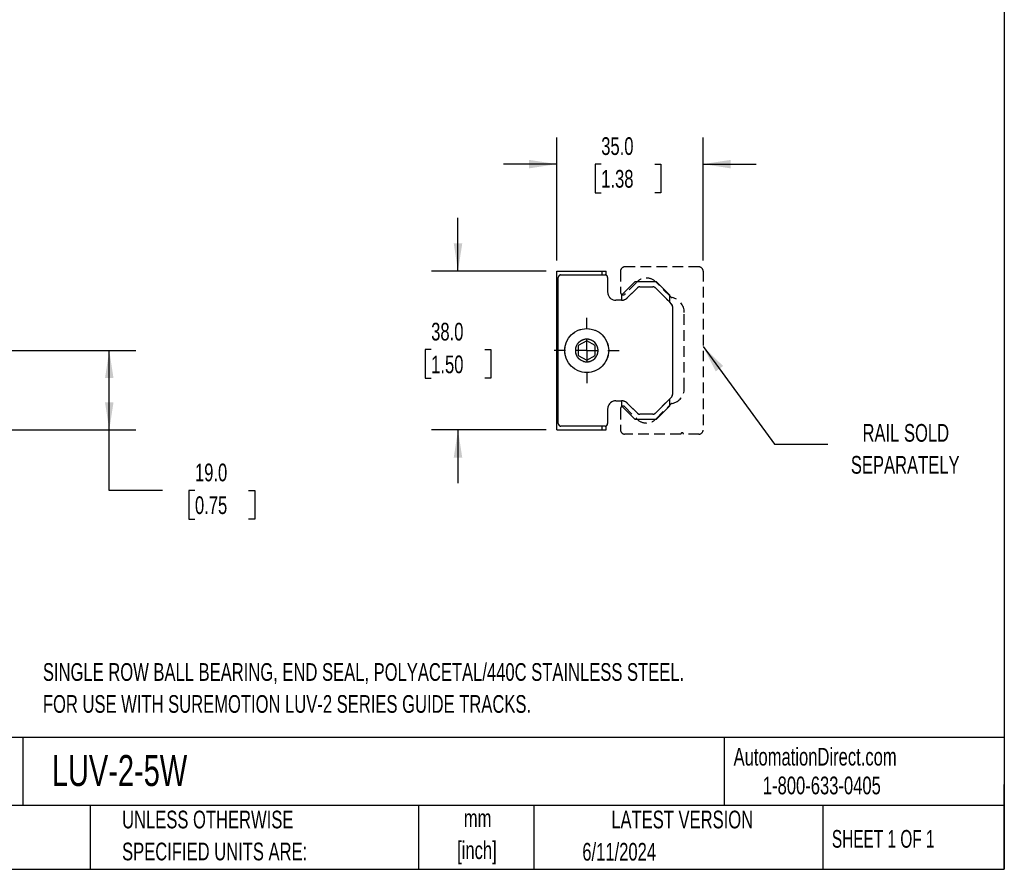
# Model space of a CAD drawing. Header units: millimetres. Extents: x 13 to 546, y 13 to 419.
# Tile 3 of 4: x 311 to 546, y 13 to 216. Entities that reach past the tile are written whole.
import ezdxf

# ---------------------------------------------------------------- set-up
doc = ezdxf.new("R2010")
doc.units = ezdxf.units.MM
doc.header["$LTSCALE"] = 2
doc.linetypes.add('CENTERX2', pattern=[20.32, 12.7, -2.54, 2.54, -2.54])
doc.linetypes.add('HIDDEN', pattern=[1.905, 1.27, -0.635])
doc.layers.add('CENTER', color=40, linetype='CENTERX2')
doc.layers.add('DIMENSIONS', color=140, linetype='Continuous', lineweight=25)
doc.layers.add('TEXT', color=140, linetype='Continuous', lineweight=25)
doc.styles.add('SLDTEXTSTYLE0', font='TXT', dxfattribs={"width": 0.7})
doc.styles.add('SLDTEXTSTYLE1', font='TXT', dxfattribs={"width": 0.65})
doc.dimstyles.new('SLDDIMSTYLE0', dxfattribs={"dimtxt": 4.316016, "dimasz": 6.604, "dimexe": 0, "dimexo": 0.0625, "dimgap": 1.079004, "dimtad": 0, "dimtih": 1, "dimtoh": 1, "dimrnd": 1e-09, "dimzin": 4, "dimdsep": 46, "dimtxsty": 'SLDTEXTSTYLE0', "dimsah": 1, "dimcen": 0.09, "dimadec": 0, "dimazin": 1, "dimtfac": 1, "dimtofl": 0, "dimtmove": 0, "dimatfit": 3, "dimfxl": 0, "dimfrac": 2, "dimtolj": 1, "dimtzin": 12, "dimarcsym": 0})
doc.dimstyles.new('SLDDIMSTYLE2', dxfattribs={"dimtxt": 4.316016, "dimasz": 6.604, "dimexe": 0, "dimexo": 0.0625, "dimgap": 1.079004, "dimtad": 0, "dimtih": 1, "dimtoh": 1, "dimrnd": 1e-09, "dimzin": 4, "dimdsep": 46, "dimtxsty": 'SLDTEXTSTYLE0', "dimsah": 1, "dimcen": 0.09, "dimadec": 0, "dimazin": 1, "dimtfac": 1, "dimtmove": 0, "dimatfit": 0, "dimfxl": 0, "dimfrac": 2, "dimtolj": 1, "dimtzin": 12, "dimarcsym": 0})
doc.dimstyles.new('SLDDIMSTYLE4', dxfattribs={"dimtxt": 0.18, "dimasz": 6.604, "dimexe": 0, "dimexo": 0.0625, "dimgap": 0, "dimtad": 0, "dimtih": 1, "dimtoh": 1, "dimdec": 0, "dimrnd": 1e-09, "dimzin": 0, "dimdsep": 46, "dimtxsty": 'Standard', "dimsah": 1, "dimcen": 0.09, "dimadec": 0, "dimazin": 0, "dimtfac": 6.604, "dimtdec": 0, "dimtofl": 0, "dimtmove": 0, "dimatfit": 3, "dimfxl": 0, "dimfrac": 2, "dimtolj": 1, "dimtzin": 0, "dimarcsym": 0})

# ---------------------------------------------------------------- blocks, each defined once
blk = doc.blocks.new('_D_5')
at = {"layer": 'DIMENSIONS'}
for p, q in [((265.36, 136.78), (338.5, 136.78)), ((332.15, 117.78), (332.15, 136.78)), ((305.37, 117.78), (338.5, 117.78)), ((332.15, 103.31), (332.15, 117.78)), ((344.85, 103.31), (332.15, 103.31)), ((352.64, 103.31), (351.19, 103.31)), ((351.19, 103.31), (351.19, 96.45)), ((365.46, 103.31), (366.91, 103.31)), ((366.91, 103.31), (366.91, 96.45)), ((351.19, 96.45), (352.64, 96.45)), ((366.91, 96.45), (365.46, 96.45))]:
    blk.add_line(p, q, dxfattribs=at)
for points in [[(332.15, 136.78), (331.14, 130.17), (333.17, 130.17)], [(332.15, 117.78), (333.17, 124.38), (331.14, 124.38)]]:
    blk.add_solid(points, dxfattribs=at)
at = {"layer": 'DIMENSIONS', "char_height": 4.233, "attachment_point": 1, "style": 'SLDTEXTSTYLE0'}
for s, insert in [('19.0', (352.64, 109.73)), ('0.75', (352.64, 101.9))]:
    blk.add_mtext(s, dxfattribs=dict(at, insert=insert))
blk = doc.blocks.new('_D_7')
at = {"layer": 'DIMENSIONS'}
for p, q in [((439.12, 158.32), (439.12, 187.71)), ((474.1, 158.33), (474.1, 187.71)), ((439.12, 181.36), (426.42, 181.36)), ((449.75, 181.36), (448.3, 181.36)), ((448.3, 181.36), (448.3, 174.5)), ((462.57, 181.36), (464.02, 181.36)), ((464.02, 181.36), (464.02, 174.5)), ((474.1, 181.36), (486.8, 181.36)), ((448.3, 174.5), (449.75, 174.5)), ((464.02, 174.5), (462.57, 174.5))]:
    blk.add_line(p, q, dxfattribs=at)
for points in [[(439.12, 181.36), (432.52, 182.37), (432.52, 180.34)], [(474.1, 181.36), (480.7, 180.34), (480.7, 182.37)]]:
    blk.add_solid(points, dxfattribs=at)
at = {"layer": 'DIMENSIONS', "char_height": 4.233, "attachment_point": 1, "style": 'SLDTEXTSTYLE0'}
for s, insert in [('35.0', (449.75, 187.78)), ('1.38', (449.75, 179.96))]:
    blk.add_mtext(s, dxfattribs=dict(at, insert=insert))
blk = doc.blocks.new('_D_8')
at = {"layer": 'DIMENSIONS'}
for p, q in [((415.51, 155.78), (415.51, 168.48)), ((436.58, 155.78), (409.16, 155.78)), ((409.1, 136.99), (407.65, 136.99)), ((407.65, 136.99), (407.65, 130.13)), ((421.93, 136.99), (423.38, 136.99)), ((423.38, 136.99), (423.38, 130.13)), ((407.65, 130.13), (409.1, 130.13)), ((423.38, 130.13), (421.93, 130.13)), ((436.58, 117.78), (409.16, 117.78)), ((415.51, 117.78), (415.51, 105.08))]:
    blk.add_line(p, q, dxfattribs=at)
for points in [[(415.51, 155.78), (416.53, 162.38), (414.5, 162.38)], [(415.51, 117.78), (414.5, 111.17), (416.53, 111.17)]]:
    blk.add_solid(points, dxfattribs=at)
at = {"layer": 'DIMENSIONS', "char_height": 4.233, "attachment_point": 1, "style": 'SLDTEXTSTYLE0'}
for s, insert in [('38.0', (409.1, 143.41)), ('1.50', (409.1, 135.58))]:
    blk.add_mtext(s, dxfattribs=dict(at, insert=insert))
blk = doc.blocks.new('SW_CENTERMARKSYMBOL_8')
at = {"layer": 'CENTER', "color": 0}
for p, q in [((0, 5.08), (0, 7.79)), ((0, 0), (0, 2.54)), ((-5.08, 0), (-7.79, 0)), ((0, 0), (-2.54, 0)), ((0, 0), (0, -2.54)), ((0, 0), (2.54, 0)), ((5.08, 0), (7.79, 0)), ((0, -5.08), (0, -7.79))]:
    blk.add_line(p, q, dxfattribs=at)
blk = doc.blocks.new('SW_CENTERMARKSYMBOL_9')
at = {"layer": 'CENTER', "color": 0}
for p, q in [((0, 5.08), (0, 7.79)), ((0, 0), (0, 2.54)), ((-5.08, 0), (-7.79, 0)), ((0, 0), (-2.54, 0)), ((0, 0), (0, -2.54)), ((0, 0), (2.54, 0)), ((5.08, 0), (7.79, 0)), ((0, -5.08), (0, -7.79))]:
    blk.add_line(p, q, dxfattribs=at)

msp = doc.modelspace()

# ---------------------------------------------------------------- linework, layer by layer
for p, q in [((439.121, 117.777), (439.121, 155.775)), ((439.121, 155.775), (449.954, 155.775)), ((449.954, 154.861), (449.954, 155.775)), ((449.954, 155.775), (450.906, 155.775)), ((450.906, 154.808), (450.906, 155.775)), ((439.476, 119.326), (439.476, 154.226)), ((440.111, 154.861), (450.652, 154.861)), ((451.287, 154.226), (451.287, 150.771)), ((454.589, 149.984), (457.891, 153.286)), ((457.891, 153.286), (462.844, 153.286)), ((462.844, 153.286), (466.146, 149.984)), ((455.983, 149.37), (458.383, 151.771)), ((458.976, 152.016), (462.09, 152.016)), ((462.683, 151.771), (466.146, 148.308)), ((452.938, 148.818), (453.268, 148.79)), ((454.582, 148.79), (453.268, 148.79)), ((454.589, 149.984), (454.589, 148.79)), ((466.146, 148.308), (466.146, 149.984)), ((466.561, 147.894), (466.146, 148.308)), ((466.806, 147.301), (466.806, 126.251)), ((446.283, 139.122), (444.251, 137.949)), ((448.315, 137.949), (446.283, 139.122)), ((444.251, 137.949), (444.251, 135.603)), ((448.315, 135.603), (448.315, 137.949)), ((444.251, 135.603), (446.283, 134.43)), ((446.283, 134.43), (448.315, 135.603)), ((453.268, 124.762), (452.938, 124.734)), ((453.268, 124.762), (454.582, 124.762)), ((454.589, 124.762), (454.589, 123.568)), ((466.146, 125.244), (462.683, 121.781)), ((466.146, 125.244), (466.561, 125.659)), ((466.146, 123.568), (466.146, 125.244)), ((451.287, 122.781), (451.287, 119.326)), ((457.891, 120.266), (454.589, 123.568)), ((458.383, 121.782), (455.983, 124.182)), ((466.146, 123.568), (462.844, 120.266)), ((462.844, 120.266), (457.891, 120.266)), ((462.09, 121.536), (458.976, 121.536)), ((439.121, 117.777), (449.954, 117.777)), ((450.652, 118.691), (440.111, 118.691)), ((449.954, 117.777), (449.954, 118.691)), ((449.954, 117.777), (450.906, 117.777)), ((450.906, 117.777), (450.906, 118.744))]:
    msp.add_line(p, q)
at = {"color": 7, "linetype": 'HIDDEN', "lineweight": 25}
for p, q in [((439.121, 117.777), (439.121, 155.775)), ((439.121, 155.775), (449.954, 155.775)), ((449.954, 154.861), (449.954, 155.775)), ((449.954, 155.775), (450.906, 155.775)), ((450.906, 154.808), (450.906, 155.775)), ((454.361, 155.791), (454.361, 150.701)), ((473.111, 156.781), (455.351, 156.781)), ((474.101, 155.791), (474.101, 117.761)), ((439.476, 119.326), (439.476, 154.226)), ((440.111, 154.861), (450.652, 154.861)), ((451.287, 154.226), (451.287, 150.771)), ((458.186, 153.068), (455.305, 150.187)), ((458.404, 153.286), (462.678, 153.286)), ((466.374, 149.595), (462.789, 153.18)), ((455.983, 149.37), (458.383, 151.771)), ((458.976, 152.016), (462.09, 152.016)), ((462.683, 151.771), (466.146, 148.308)), ((452.938, 148.818), (453.268, 148.79)), ((454.582, 148.79), (453.268, 148.79)), ((454.589, 149.984), (454.728, 150.122)), ((454.589, 149.984), (454.589, 148.79)), ((466.146, 148.308), (466.146, 149.823)), ((466.561, 147.894), (466.146, 148.308)), ((466.806, 147.301), (466.806, 126.251)), ((469.601, 127.671), (469.601, 145.881)), ((446.283, 139.122), (444.251, 137.949)), ((448.315, 137.949), (446.283, 139.122)), ((444.251, 137.949), (444.251, 135.603)), ((448.315, 135.603), (448.315, 137.949)), ((444.251, 135.603), (446.283, 134.43)), ((446.283, 134.43), (448.315, 135.603)), ((453.268, 124.762), (452.938, 124.734)), ((453.268, 124.762), (454.582, 124.762)), ((454.589, 124.762), (454.589, 123.568)), ((466.146, 125.244), (462.683, 121.781)), ((466.146, 125.244), (466.561, 125.659)), ((466.146, 123.73), (466.146, 125.244)), ((451.287, 122.781), (451.287, 119.326)), ((454.361, 122.851), (454.361, 117.761)), ((454.728, 123.43), (454.589, 123.568)), ((455.305, 123.365), (458.29, 120.375)), ((458.383, 121.782), (455.983, 124.182)), ((462.789, 120.373), (466.374, 123.958)), ((462.678, 120.266), (458.404, 120.266)), ((462.09, 121.536), (458.976, 121.536)), ((439.121, 117.777), (449.954, 117.777)), ((450.652, 118.691), (440.111, 118.691)), ((449.954, 117.777), (449.954, 118.691)), ((449.954, 117.777), (450.906, 117.777)), ((450.906, 117.777), (450.906, 118.744)), ((468.771, 116.771), (455.351, 116.771)), ((473.111, 116.771), (469.431, 116.771))]:
    msp.add_line(p, q, dxfattribs=at)
msp.add_circle((446.283, 136.776), 5.25)
msp.add_circle((446.283, 136.776), 5.25, dxfattribs=at)
for centre, radius, start, end in [((455.351, 155.791), 0.99, 90, 180), ((473.111, 155.791), 0.99, 0, 90), ((440.111, 154.226), 0.635, 90, 180), ((450.652, 154.226), 0.635, 0, 90), ((460.541, 150.931), 3.18, 45, 137.77713), ((453.268, 150.771), 1.981, 180, 260.41086), ((455.001, 150.701), 0.64, 180, 270.00003), ((458.976, 151.178), 0.838, 90.00002, 135.00002), ((462.09, 151.178), 0.838, 45.00825, 90), ((454.582, 150.771), 1.981, 269.99958, 314.99941), ((455.001, 150.491), 0.43, 270, 315), ((466.823, 150.044), 0.635, 225, 258.68754), ((465.991, 145.881), 3.61, 0, 78.68754), ((465.968, 147.301), 0.838, 360, 44.99999), ((465.991, 127.671), 3.61, 281.31246, 0), ((454.582, 122.781), 1.981, 45.00059, 90.00042), ((465.968, 126.251), 0.838, 315.00001, 0), ((453.268, 122.781), 1.981, 99.58914, 180), ((455.001, 122.851), 0.64, 90.00001, 180), ((455.001, 123.061), 0.43, 44.94937, 90.00002), ((466.823, 123.509), 0.635, 101.31246, 135), ((460.541, 122.621), 3.18, 224.94938, 315), ((458.976, 122.374), 0.838, 224.99998, 270), ((462.09, 122.374), 0.838, 270.00003, 314.99175), ((440.111, 119.326), 0.635, 180, 270), ((450.652, 119.326), 0.635, 270, 0), ((455.351, 117.761), 0.99, 180, 270), ((473.111, 117.761), 0.99, 270, 360), ((469.101, 116.771), 0.33, 0, 180)]:
    msp.add_arc(centre, radius, start, end, dxfattribs=at)
for centre, radius, start, end in [((440.111, 154.226), 0.635, 90, 180), ((450.652, 154.226), 0.635, 0, 90), ((453.268, 150.771), 1.981, 180, 260.41086), ((458.976, 151.178), 0.838, 90.00002, 135.00002), ((462.09, 151.178), 0.838, 45.00825, 90), ((454.582, 150.771), 1.981, 269.99958, 314.99941), ((465.968, 147.301), 0.838, 360, 44.99999), ((454.582, 122.781), 1.981, 45.00059, 90.00042), ((465.968, 126.251), 0.838, 315.00001, 0), ((453.268, 122.781), 1.981, 99.58914, 180), ((458.976, 122.374), 0.838, 224.99998, 270), ((462.09, 122.374), 0.838, 270.00003, 314.99175), ((440.111, 119.326), 0.635, 180, 270), ((450.652, 119.326), 0.635, 270, 0)]:
    msp.add_arc(centre, radius, start, end)
msp.add_open_spline([(446.283, 139.486), (447.002, 139.486), (447.691, 139.201), (448.708, 138.184), (448.993, 137.495), (448.993, 136.057), (448.708, 135.368), (447.691, 134.352), (447.002, 134.066), (445.565, 134.066), (444.875, 134.352), (443.859, 135.368), (443.573, 136.057), (443.573, 137.495), (443.859, 138.184), (444.875, 139.201), (445.565, 139.486), (446.283, 139.486)], degree=3, knots=[0, 0, 0, 0, 0.125, 0.125, 0.25, 0.25, 0.375, 0.375, 0.5, 0.5, 0.625, 0.625, 0.75, 0.75, 0.875, 0.875, 1, 1, 1, 1])
msp.add_open_spline([(446.283, 139.486), (447.002, 139.486), (447.691, 139.201), (448.708, 138.184), (448.993, 137.495), (448.993, 136.057), (448.708, 135.368), (447.691, 134.352), (447.002, 134.066), (445.565, 134.066), (444.875, 134.352), (443.859, 135.368), (443.573, 136.057), (443.573, 137.495), (443.859, 138.184), (444.875, 139.201), (445.565, 139.486), (446.283, 139.486)], degree=3, knots=[0, 0, 0, 0, 0.125, 0.125, 0.25, 0.25, 0.375, 0.375, 0.5, 0.5, 0.625, 0.625, 0.75, 0.75, 0.875, 0.875, 1, 1, 1, 1], dxfattribs=at)
at = {"layer": 'TEXT'}
for p, q in [((546.1, 419.1), (546.1, 12.7)), ((546.1, 44.252), (12.7, 44.252)), ((311.518, 44.252), (311.518, 27.94)), ((479.151, 44.252), (479.151, 27.94)), ((546.1, 12.7), (546.1, 33.02)), ((546.1, 27.94), (12.7, 27.94)), ((327.56, 27.94), (327.56, 12.7)), ((406.049, 27.94), (406.049, 12.7)), ((433.624, 27.94), (433.624, 12.7)), ((502.697, 27.94), (502.697, 12.7)), ((12.7, 12.7), (546.1, 12.7))]:
    msp.add_line(p, q, dxfattribs=at)

# ---------------------------------------------------------------- block references
at = {"layer": 'CENTER'}
for name in ['SW_CENTERMARKSYMBOL_8', 'SW_CENTERMARKSYMBOL_9']:
    msp.add_blockref(name, (446.283, 136.776), dxfattribs=at)

# ---------------------------------------------------------------- texts
at = {"layer": 'TEXT'}
for s, insert, char_height, attachment_point, style in [('RAIL SOLD', (522.553, 119.2), 4.2333, 2, 'SLDTEXTSTYLE0'), ('SEPARATELY', (522.414, 111.555), 4.2333, 2, 'SLDTEXTSTYLE0'), ('SINGLE ROW BALL BEARING, END SEAL, POLYACETAL/440C STAINLESS STEEL.', (316.289, 62.007), 4.23333, 1, 'SLDTEXTSTYLE0'), ('FOR USE WITH SUREMOTION LUV-2 SERIES GUIDE TRACKS.', (316.289, 54.363), 4.23333, 1, 'SLDTEXTSTYLE0'), ('LUV-2-5W', (318.415, 40.03), 7.4083, 1, 'SLDTEXTSTYLE0'), ('AutomationDirect.com', (481.39, 41.753), 4.23333, 1, 'SLDTEXTSTYLE0'), ('1-800-633-0405', (488.383, 34.874), 4.23333, 1, 'SLDTEXTSTYLE0'), ('UNLESS OTHERWISE', (335.216, 26.723), 4.23333, 1, 'SLDTEXTSTYLE0'), ('mm', (420.198, 27.038), 4.2333, 2, 'SLDTEXTSTYLE0'), ('LATEST VERSION', (469.104, 26.728), 4.23333, 2, 'SLDTEXTSTYLE0'), ('SHEET 1 OF 1', (504.883, 22.103), 4.23333, 1, 'SLDTEXTSTYLE1'), ('SPECIFIED UNITS ARE:', (335.216, 19.078), 4.23333, 1, 'SLDTEXTSTYLE0'), ('[inch]', (420.03, 19.394), 4.2333, 2, 'SLDTEXTSTYLE0'), ('6/11/2024', (445.226, 19.017), 4.2333, 1, 'SLDTEXTSTYLE0')]:
    msp.add_mtext(s, dxfattribs=dict(at, insert=insert, char_height=char_height, attachment_point=attachment_point, style=style))

# ---------------------------------------------------------------- dimensions: what is measured, and where the dimension line sits
at = {"layer": 'DIMENSIONS'}
dim = msp.add_linear_dim(base=(439.121, 181.358), p1=(474.101, 155.791), p2=(439.121, 155.775), dimstyle='SLDDIMSTYLE2', dxfattribs=at)
dim.commit()
dim.dimension.update_dxf_attribs({"geometry": '_D_7', "text_midpoint": (456.158, 181.358), "dimtype": 160})
for base, p1, p2, dimstyle, picture, middle in [((415.513, 155.775), (439.121, 117.777), (439.121, 155.775), 'SLDDIMSTYLE2', '_D_8', (415.513, 136.986)), ((332.155, 136.776), (302.827, 117.777), (262.822, 136.776), 'SLDDIMSTYLE0', '_D_5', (332.155, 103.307))]:
    dim = msp.add_linear_dim(base=base, p1=p1, p2=p2, angle=90, dimstyle=dimstyle, dxfattribs=at)
    dim.commit()
    dim.dimension.update_dxf_attribs({"geometry": picture, "text_midpoint": middle, "dimtype": 160})

# ---------------------------------------------------------------- leaders
at = {"layer": 'TEXT'}
msp.add_leader([(474.101, 137.755), (491.196, 114.417), (503.896, 114.417)], dimstyle='SLDDIMSTYLE4', dxfattribs=at)

doc.saveas('drawing.dxf')
